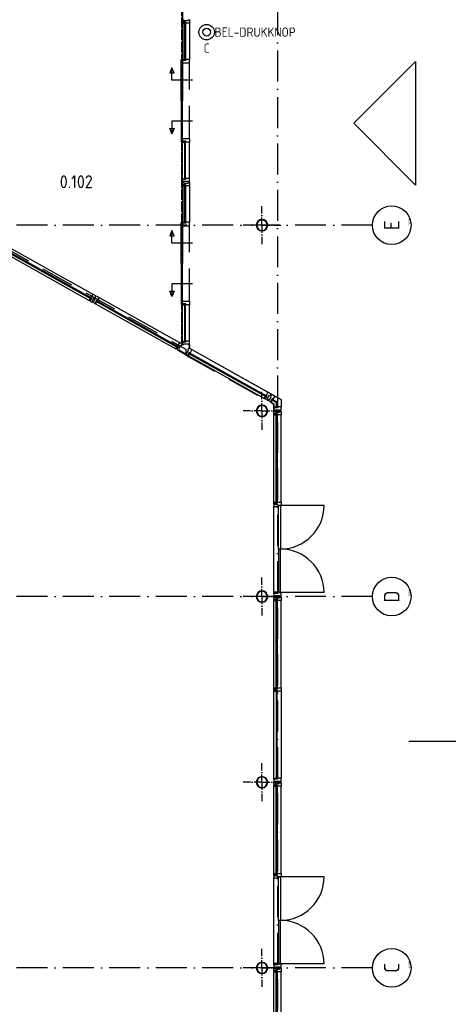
# Model space of a CAD drawing. Header units: millimetres. Extents: x 90707 to 450385, y -1262 to 949019.
# Tile 23 of 60: x 185348 to 193658, y 19302 to 38393. Entities that reach past the tile are written whole.
import ezdxf
from ezdxf.enums import TextEntityAlignment as Align

# ---------------------------------------------------------------- set-up
doc = ezdxf.new("R2010")
doc.units = ezdxf.units.MM
doc.header["$LTSCALE"] = 100
doc.linetypes.add('DASHDOT', pattern=[9, 6, -1.5, 0, -1.5])
doc.linetypes.add('HIDDEN', pattern=[9.525, 6.35, -3.175])
doc.layers.get('0').update_dxf_attribs({"linetype": 'CONTINUOUS'})
for name, color, linetype in [('AL$1----_MAATVOERING', 7, 'CONTINUOUS'), ('AL$2----_STEMPEL', 7, 'CONTINUOUS'), ('AL$7----_STRAMIEN', 1, 'DASHDOT'), ('AL$8----_HULPLIJNEN', 2, 'CONTINUOUS'), ('AL28----_KONSTRUKTIE', 3, 'CONTINUOUS'), ('AL31----_BUITENKOZ', 7, 'CONTINUOUS'), ('AL31----_DRAAIRICHTING', 1, 'CONTINUOUS'), ('ALN-----_BLOCKNAAM', 2, 'CONTINUOUS'), ('ALXA0-CONTOUR', 1, 'CONTINUOUS'), ('ALXOU---_GLAS', 7, 'CONTINUOUS'), ('BOUW', 8, 'CONTINUOUS'), ('EB6411--_ATTRIB', 2, 'CONTINUOUS'), ('EL6411--_DEURBEL', 3, 'CONTINUOUS'), ('EL6441--_DATACOM', 3, 'CONTINUOUS'), ('VOLGNUMMER', 7, 'CONTINUOUS')]:
    doc.layers.add(name, color=color, linetype=linetype)
doc.styles.add('1_8', font='ISO', dxfattribs={"height": 1.8})
doc.styles.get("Standard").update_dxf_attribs({"font": 'iso.shx'})

# ---------------------------------------------------------------- blocks, each defined once
blk = doc.blocks.new('ES111410')
for radius in [1.5, 0.75]:
    blk.add_circle((0, 0), radius)
at = {"style": '1_8', "flags": 8}
for tag, p in [('NUMMER', (0, 5.5)), ('CODE', (0, 3))]:
    blk.add_attdef(tag, text='', height=1.8, dxfattribs=at).set_placement(p, align=Align.MIDDLE)
blk.add_attdef('M_CODE', text='', height=1.8, dxfattribs=at).set_placement((0, 0), align=Align.MIDDLE_CENTER)
blk = doc.blocks.new('1010')
at = {"layer": 'AL$7----_STRAMIEN', "color": 7, "linetype": 'Continuous'}
blk.add_circle((0, 750), 750, dxfattribs=at)
at = {"layer": 'AL$7----_STRAMIEN', "color": 3, "linetype": 'Continuous'}
blk.add_attdef('STR-NAAM', text='', height=600, rotation=360, dxfattribs=at).set_placement((0, 750), align=Align.MIDDLE)
at = {"layer": 'ALN-----_BLOCKNAAM', "linetype": 'Continuous'}
blk.add_text('1010', height=100, dxfattribs=at).set_placement((0, 0))
blk = doc.blocks.new('A$Cca306792')
at = {"layer": 'AL$1----_MAATVOERING', "color": 8}
blk.add_line((97511, 33290), (99298, 32288), dxfattribs=at)
at = {"layer": 'AL$2----_STEMPEL', "color": 8}
for p, q in [((97316, 33240), (97441, 33170)), ((97322, 33250), (97447, 33180)), ((97513, 33355), (97513, 33289)), ((97513, 33289), (97523, 33289)), ((97523, 33355), (97523, 33289))]:
    blk.add_line(p, q, dxfattribs=at)
at = {"layer": 'AL$7----_STRAMIEN'}
blk.add_line((99228, 78659), (99228, 5370), dxfattribs=at)
at = {"layer": 'AL$7----_STRAMIEN', "color": 1}
for p, q in [((101068, 28470), (79128, 28470)), ((101068, 21270), (79128, 21270))]:
    blk.add_line(p, q, dxfattribs=at)
blk.add_lwpolyline([(101068, 35670), (52728, 35670), (28083, 35670)], dxfattribs=at)
at = {"layer": 'AL$8----_HULPLIJNEN', "color": 8, "linetype": 'DASHDOT', "ltscale": 0.25}
for p, q in [((98928, 35670), (98928, 36037)), ((98928, 35670), (98928, 36037)), ((98928, 35670), (98928, 36037)), ((98928, 35670), (98561, 35670)), ((98928, 35670), (98561, 35670)), ((98928, 35670), (98561, 35670)), ((98928, 35670), (98928, 35302)), ((98928, 35670), (98928, 35302)), ((98928, 35670), (98928, 35302)), ((98928, 35670), (99296, 35670)), ((98928, 35670), (99296, 35670)), ((98928, 35670), (99296, 35670)), ((98928, 32070), (98928, 32437)), ((98928, 32070), (98928, 32437)), ((98928, 32070), (98928, 32437)), ((98928, 32070), (98561, 32070)), ((98928, 32070), (98561, 32070)), ((98928, 32070), (98561, 32070)), ((98928, 32070), (98928, 31702)), ((98928, 32070), (99296, 32070)), ((98928, 32070), (98928, 31702)), ((98928, 32070), (99296, 32070)), ((98928, 32070), (98928, 31702)), ((98928, 32070), (99296, 32070)), ((98928, 28470), (98928, 28837)), ((98928, 28470), (98928, 28837)), ((98928, 28470), (98561, 28470)), ((98928, 28470), (98561, 28470)), ((98928, 28470), (98928, 28102)), ((98928, 28470), (99296, 28470)), ((98928, 28470), (98928, 28102)), ((98928, 28470), (99296, 28470)), ((98928, 24870), (98928, 25237)), ((98928, 24870), (98928, 25237)), ((98928, 24870), (98561, 24870)), ((98928, 24870), (98561, 24870)), ((98928, 24870), (98928, 24502)), ((98928, 24870), (99296, 24870)), ((98928, 24870), (98928, 24502)), ((98928, 24870), (99296, 24870)), ((98928, 21270), (98928, 21637)), ((98928, 21270), (98928, 21637)), ((98928, 21270), (98561, 21270)), ((98928, 21270), (98561, 21270)), ((98928, 21270), (98928, 20902)), ((98928, 21270), (99296, 21270)), ((98928, 21270), (98928, 20902)), ((98928, 21270), (99296, 21270))]:
    blk.add_line(p, q, dxfattribs=at)
at = {"layer": 'AL28----_KONSTRUKTIE', "color": 8, "linetype": 'HIDDEN', "ltscale": 0.25}
for p, q in [((97364, 39890), (97364, 33360)), ((97376, 33360), (97376, 39890)), ((97364, 33360), (97376, 33360))]:
    blk.add_line(p, q, dxfattribs=at)
at = {"layer": 'AL28----_KONSTRUKTIE', "color": 8}
for centre, radius, start, end in [((98928, 35670), 110, 0, 180), ((98928, 35670), 110, 0, 180), ((98928, 35670), 110, 0, 180), ((98928, 35670), 102, 0, 180), ((98928, 35670), 102, 0, 180), ((98928, 35670), 102, 0, 180), ((98928, 35670), 110, 180, 0), ((98928, 35670), 110, 180, 0), ((98928, 35670), 110, 180, 0), ((98928, 35670), 102, 180, 0), ((98928, 35670), 102, 180, 0), ((98928, 35670), 102, 180, 0), ((98928, 32070), 110, 0, 180), ((98928, 32070), 110, 0, 180), ((98928, 32070), 110, 0, 180), ((98928, 32070), 102, 0, 180), ((98928, 32070), 102, 0, 180), ((98928, 32070), 102, 0, 180), ((98928, 32070), 110, 180, 0), ((98928, 32070), 110, 180, 0), ((98928, 32070), 110, 180, 0), ((98928, 32070), 102, 180, 0), ((98928, 32070), 102, 180, 0), ((98928, 32070), 102, 180, 0), ((98928, 28470), 110, 0, 180), ((98928, 28470), 110, 0, 180), ((98928, 28470), 110, 180, 0), ((98928, 28470), 110, 180, 0), ((98928, 28470), 102, 0, 180), ((98928, 28470), 102, 0, 180), ((98928, 28470), 102, 180, 0), ((98928, 28470), 102, 180, 0), ((98928, 24870), 110, 0, 180), ((98928, 24870), 110, 0, 180), ((98928, 24870), 110, 180, 0), ((98928, 24870), 110, 180, 0), ((98928, 24870), 102, 0, 180), ((98928, 24870), 102, 0, 180), ((98928, 24870), 102, 180, 0), ((98928, 24870), 102, 180, 0), ((98928, 21270), 110, 0, 180), ((98928, 21270), 110, 0, 180), ((98928, 21270), 110, 180, 0), ((98928, 21270), 110, 180, 0), ((98928, 21270), 102, 0, 180), ((98928, 21270), 102, 0, 180), ((98928, 21270), 102, 180, 0), ((98928, 21270), 102, 180, 0)]:
    blk.add_arc(centre, radius, start, end, dxfattribs=at)
at = {"layer": 'AL31----_BUITENKOZ', "color": 8}
for p, q in [((97384, 39890), (97384, 39593)), ((97384, 39605), (97384, 39655)), ((97384, 39655), (97414, 39655)), ((97422, 39605), (97384, 39605)), ((97384, 39605), (97384, 39588)), ((97451, 39605), (97384, 39605)), ((97384, 39588), (97384, 38882)), ((97384, 39588), (97422, 39588)), ((97414, 39655), (97414, 39641)), ((97414, 39641), (97494, 39641)), ((97422, 39588), (97422, 39605)), ((97451, 39605), (97422, 39605)), ((97422, 39605), (97422, 39588)), ((97422, 39588), (97426, 39588)), ((97426, 39588), (97426, 39601)), ((97426, 39601), (97447, 39601)), ((97447, 39601), (97447, 39588)), ((97447, 39588), (97451, 39588)), ((97451, 39588), (97451, 39605)), ((97451, 39588), (97451, 39605)), ((97523, 39588), (97451, 39588)), ((97494, 39641), (97494, 39655)), ((97494, 39655), (97523, 39655)), ((97523, 39655), (97523, 39588)), ((97523, 39588), (97523, 38882)), ((97359, 38082), (97359, 38875)), ((97359, 38875), (97384, 38875)), ((97384, 38865), (97384, 38882)), ((97384, 38882), (97422, 38882)), ((97384, 38875), (97384, 38082)), ((97422, 38865), (97384, 38865)), ((97451, 38865), (97384, 38865)), ((97384, 38865), (97384, 38815)), ((97384, 38815), (97414, 38815)), ((97414, 38815), (97414, 38815)), ((97414, 38815), (97494, 38815)), ((97422, 38882), (97422, 38865)), ((97422, 38882), (97426, 38882)), ((97422, 38865), (97422, 38882)), ((97451, 38865), (97422, 38865)), ((97426, 38882), (97426, 38869)), ((97426, 38869), (97447, 38869)), ((97447, 38869), (97447, 38882)), ((97447, 38882), (97451, 38882)), ((97451, 38882), (97451, 38865)), ((97523, 38882), (97451, 38882)), ((97451, 38882), (97451, 38865)), ((97494, 38815), (97494, 38815)), ((97494, 38815), (97523, 38815)), ((97523, 38815), (97523, 38882)), ((100707, 37647), (101907, 38847)), ((101907, 38847), (101907, 36447)), ((97183, 38721), (97143, 38621)), ((97143, 38621), (97223, 38621)), ((97183, 38479), (97183, 38721)), ((97223, 38621), (97183, 38721)), ((97578, 38479), (97183, 38479)), ((97384, 38082), (97359, 38082)), ((97384, 38082), (97359, 38082)), ((97359, 38082), (97359, 37289)), ((97384, 37289), (97384, 38082)), ((97578, 37686), (97183, 37686)), ((97183, 37686), (97183, 37443)), ((101907, 36447), (100707, 37647)), ((97183, 37443), (97143, 37543)), ((97143, 37543), (97223, 37543)), ((97223, 37543), (97183, 37443)), ((97359, 37289), (97384, 37289)), ((97384, 37299), (97384, 37349)), ((97384, 37349), (97414, 37349)), ((97422, 37299), (97384, 37299)), ((97384, 37299), (97384, 37282)), ((97451, 37299), (97384, 37299)), ((97384, 36577), (97384, 37282)), ((97384, 37282), (97422, 37282)), ((97414, 37349), (97414, 37349)), ((97414, 37349), (97494, 37349)), ((97422, 37282), (97422, 37299)), ((97451, 37299), (97422, 37299)), ((97422, 37299), (97422, 37282)), ((97422, 37282), (97426, 37282)), ((97426, 37282), (97426, 37295)), ((97426, 37295), (97447, 37295)), ((97447, 37295), (97447, 37282)), ((97447, 37282), (97451, 37282)), ((97451, 37282), (97451, 37299)), ((97451, 37282), (97451, 37299)), ((97523, 37282), (97451, 37282)), ((97494, 37349), (97494, 37349)), ((97494, 37349), (97523, 37349)), ((97523, 37349), (97523, 37282)), ((97523, 36577), (97523, 37282)), ((97384, 36560), (97384, 36577)), ((97384, 36577), (97422, 36577)), ((97422, 36560), (97384, 36560)), ((97451, 36560), (97384, 36560)), ((97384, 36560), (97384, 36510)), ((97384, 36510), (97414, 36510)), ((97384, 36450), (97384, 36500)), ((97384, 36500), (97414, 36500)), ((97414, 36510), (97414, 36524)), ((97414, 36524), (97494, 36524)), ((97414, 36500), (97414, 36486)), ((97414, 36486), (97494, 36486)), ((97422, 36577), (97422, 36560)), ((97422, 36577), (97426, 36577)), ((97422, 36560), (97422, 36577)), ((97451, 36560), (97422, 36560)), ((97426, 36577), (97426, 36564)), ((97426, 36564), (97447, 36564)), ((97447, 36564), (97447, 36577)), ((97447, 36577), (97451, 36577)), ((97451, 36577), (97451, 36560)), ((97523, 36577), (97451, 36577)), ((97451, 36577), (97451, 36560)), ((97494, 36524), (97494, 36510)), ((97494, 36510), (97523, 36510)), ((97494, 36486), (97494, 36500)), ((97494, 36500), (97523, 36500)), ((97523, 36510), (97523, 36577)), ((97523, 36500), (97523, 36433)), ((97422, 36450), (97384, 36450)), ((97384, 36450), (97384, 36433)), ((97451, 36450), (97384, 36450)), ((97384, 36433), (97384, 35727)), ((97384, 36433), (97422, 36433)), ((97422, 36433), (97422, 36450)), ((97451, 36450), (97422, 36450)), ((97422, 36450), (97422, 36433)), ((97422, 36433), (97426, 36433)), ((97426, 36433), (97426, 36446)), ((97426, 36446), (97447, 36446)), ((97447, 36446), (97447, 36433)), ((97447, 36433), (97451, 36433)), ((97451, 36433), (97451, 36450)), ((97451, 36433), (97451, 36450)), ((97523, 36433), (97451, 36433)), ((97523, 36433), (97523, 35727)), ((97359, 34927), (97359, 35720)), ((97359, 35720), (97384, 35720)), ((97384, 35710), (97384, 35727)), ((97384, 35727), (97422, 35727)), ((97384, 35720), (97384, 34927)), ((97422, 35710), (97384, 35710)), ((97451, 35710), (97384, 35710)), ((97384, 35710), (97384, 35660)), ((97422, 35727), (97422, 35710)), ((97422, 35727), (97426, 35727)), ((97422, 35710), (97422, 35727)), ((97451, 35710), (97422, 35710)), ((97426, 35727), (97426, 35714)), ((97426, 35714), (97447, 35714)), ((97447, 35714), (97447, 35727)), ((97447, 35727), (97451, 35727)), ((97451, 35727), (97451, 35710)), ((97523, 35727), (97451, 35727)), ((97451, 35727), (97451, 35710)), ((97523, 35660), (97523, 35727)), ((97183, 35566), (97143, 35466)), ((97183, 35324), (97183, 35566)), ((97223, 35466), (97183, 35566)), ((97384, 35660), (97414, 35660)), ((97414, 35660), (97414, 35660)), ((97414, 35660), (97494, 35660)), ((97494, 35660), (97494, 35660)), ((97494, 35660), (97523, 35660)), ((97143, 35466), (97223, 35466)), ((97578, 35324), (97183, 35324)), ((93950, 35286), (95647, 34335)), ((93950, 35199), (95621, 34262)), ((95611, 34244), (93950, 35175)), ((93950, 35127), (95579, 34213)), ((97384, 34927), (97359, 34927)), ((97384, 34927), (97359, 34927)), ((97359, 34927), (97359, 34134)), ((97384, 34134), (97384, 34927)), ((97183, 34288), (97143, 34388)), ((97143, 34388), (97223, 34388)), ((97578, 34531), (97183, 34531)), ((97183, 34531), (97183, 34288)), ((97223, 34388), (97183, 34288)), ((95579, 34213), (95598, 34246)), ((95594, 34205), (95579, 34213)), ((95627, 34263), (95594, 34205)), ((95612, 34238), (95594, 34205)), ((95594, 34205), (95638, 34181)), ((95598, 34246), (95600, 34250)), ((95598, 34246), (95612, 34238)), ((95612, 34238), (95598, 34246)), ((95600, 34250), (95611, 34244)), ((95610, 34268), (95612, 34272)), ((95621, 34262), (95610, 34268)), ((95621, 34262), (95611, 34244)), ((95611, 34244), (95621, 34262)), ((95647, 34335), (95612, 34272)), ((95612, 34272), (95627, 34263)), ((95612, 34272), (95627, 34263)), ((95627, 34263), (95612, 34238)), ((95638, 34181), (95652, 34206)), ((95640, 34213), (95679, 34283)), ((95652, 34206), (95640, 34213)), ((95642, 34178), (95656, 34204)), ((95686, 34154), (95642, 34178)), ((95706, 34302), (95647, 34335)), ((95656, 34204), (95669, 34197)), ((95669, 34197), (95708, 34267)), ((95679, 34283), (95691, 34276)), ((95718, 34212), (95686, 34154)), ((95704, 34187), (95686, 34154)), ((95691, 34276), (95706, 34302)), ((95695, 34274), (95710, 34299)), ((95708, 34267), (95695, 34274)), ((95700, 34145), (95719, 34178)), ((95718, 34212), (95704, 34187)), ((95719, 34178), (95704, 34187)), ((95704, 34187), (95719, 34178)), ((95710, 34299), (95768, 34267)), ((95710, 34188), (95720, 34207)), ((95710, 34188), (95720, 34207)), ((97290, 33302), (95710, 34188)), ((95721, 34182), (95710, 34188)), ((95733, 34204), (95718, 34212)), ((95733, 34204), (95718, 34212)), ((95719, 34178), (95721, 34182)), ((95720, 34207), (97300, 33321)), ((95720, 34207), (95731, 34200)), ((95731, 34200), (95733, 34204)), ((95768, 34267), (95733, 34204)), ((95768, 34267), (97326, 33393)), ((97384, 34144), (97384, 34194)), ((97384, 34194), (97414, 34194)), ((97414, 34194), (97414, 34194)), ((97414, 34194), (97494, 34194)), ((97494, 34194), (97494, 34194)), ((97494, 34194), (97523, 34194)), ((97523, 34194), (97523, 34127)), ((95686, 34154), (95700, 34145)), ((95700, 34145), (97258, 33272)), ((97359, 34134), (97384, 34134)), ((97422, 34144), (97384, 34144)), ((97384, 34144), (97384, 34127)), ((97451, 34144), (97384, 34144)), ((97384, 33422), (97384, 34127)), ((97384, 34127), (97422, 34127)), ((97422, 34127), (97422, 34144)), ((97451, 34144), (97422, 34144)), ((97422, 34144), (97422, 34127)), ((97422, 34127), (97426, 34127)), ((97426, 34127), (97426, 34140)), ((97426, 34140), (97447, 34140)), ((97447, 34140), (97447, 34127)), ((97447, 34127), (97451, 34127)), ((97451, 34127), (97451, 34144)), ((97451, 34127), (97451, 34144)), ((97523, 34127), (97451, 34127)), ((97523, 33422), (97523, 34127)), ((97384, 33405), (97384, 33422)), ((97384, 33422), (97422, 33422)), ((97422, 33422), (97422, 33405)), ((97422, 33422), (97426, 33422)), ((97422, 33405), (97422, 33422)), ((97426, 33422), (97426, 33409)), ((97426, 33409), (97447, 33409)), ((97447, 33409), (97447, 33422)), ((97447, 33422), (97451, 33422)), ((97451, 33422), (97451, 33405)), ((97523, 33422), (97451, 33422)), ((97451, 33422), (97451, 33405)), ((97523, 33355), (97523, 33422)), ((97258, 33272), (97276, 33305)), ((97273, 33264), (97258, 33272)), ((97305, 33322), (97273, 33264)), ((97291, 33297), (97273, 33264)), ((97273, 33264), (97316, 33239)), ((97276, 33305), (97278, 33309)), ((97276, 33305), (97291, 33297)), ((97291, 33297), (97276, 33305)), ((97278, 33309), (97290, 33302)), ((97289, 33327), (97291, 33331)), ((97300, 33321), (97289, 33327)), ((97300, 33321), (97290, 33302)), ((97290, 33302), (97300, 33321)), ((97326, 33393), (97291, 33331)), ((97291, 33331), (97305, 33322)), ((97291, 33331), (97305, 33322)), ((97305, 33322), (97291, 33297)), ((97316, 33239), (97331, 33265)), ((97318, 33272), (97358, 33342)), ((97331, 33265), (97318, 33272)), ((97384, 33361), (97326, 33393)), ((97358, 33342), (97370, 33335)), ((97370, 33335), (97384, 33361)), ((97422, 33405), (97384, 33405)), ((97451, 33405), (97384, 33405)), ((97384, 33405), (97384, 33355)), ((97384, 33355), (97414, 33355)), ((97414, 33355), (97414, 33369)), ((97414, 33369), (97494, 33369)), ((97451, 33405), (97422, 33405)), ((97469, 33188), (97508, 33258)), ((97494, 33369), (97494, 33355)), ((97494, 33355), (97523, 33355)), ((97496, 33264), (97511, 33290)), ((97508, 33258), (97496, 33264)), ((97511, 33290), (97569, 33257)), ((97569, 33257), (97534, 33195)), ((97569, 33257), (99042, 32431)), ((97443, 33169), (97457, 33195)), ((97486, 33144), (97443, 33169)), ((97457, 33195), (97469, 33188)), ((97519, 33203), (97486, 33144)), ((97505, 33178), (97486, 33144)), ((97486, 33144), (97501, 33136)), ((97501, 33136), (97520, 33169)), ((97501, 33136), (98974, 32310)), ((97519, 33203), (97505, 33178)), ((97520, 33169), (97505, 33178)), ((97505, 33178), (97520, 33169)), ((97510, 33179), (97521, 33197)), ((97510, 33179), (97521, 33197)), ((99006, 32340), (97510, 33179)), ((97522, 33173), (97510, 33179)), ((97534, 33195), (97519, 33203)), ((97534, 33195), (97519, 33203)), ((97520, 33169), (97522, 33173)), ((97521, 33197), (99016, 32359)), ((97521, 33197), (97532, 33191)), ((97532, 33191), (97534, 33195)), ((98974, 32310), (98993, 32343)), ((98989, 32302), (98974, 32310)), ((99022, 32360), (98989, 32302)), ((99008, 32335), (98989, 32302)), ((98989, 32302), (99033, 32277)), ((98993, 32343), (98995, 32347)), ((98993, 32343), (99008, 32335)), ((99008, 32335), (98993, 32343)), ((98995, 32347), (99006, 32340)), ((99005, 32365), (99007, 32369)), ((99016, 32359), (99005, 32365)), ((99016, 32359), (99006, 32340)), ((99006, 32340), (99016, 32359)), ((99042, 32431), (99007, 32369)), ((99007, 32369), (99022, 32360)), ((99007, 32369), (99022, 32360)), ((99022, 32360), (99008, 32335)), ((99033, 32277), (99047, 32303)), ((99035, 32310), (99074, 32380)), ((99047, 32303), (99035, 32310)), ((99101, 32399), (99042, 32431)), ((99048, 32269), (99063, 32294)), ((99092, 32244), (99048, 32269)), ((99063, 32294), (99075, 32287)), ((99074, 32380), (99086, 32373)), ((99075, 32287), (99114, 32357)), ((99086, 32373), (99101, 32399)), ((99125, 32303), (99092, 32244)), ((99110, 32277), (99092, 32244)), ((99102, 32364), (99116, 32390)), ((99114, 32357), (99102, 32364)), ((99107, 32236), (99125, 32269)), ((99125, 32303), (99110, 32277)), ((99125, 32269), (99110, 32277)), ((99110, 32277), (99125, 32269)), ((99116, 32390), (99175, 32357)), ((99116, 32279), (99126, 32297)), ((99127, 32272), (99116, 32279)), ((99139, 32294), (99125, 32303)), ((99139, 32294), (99125, 32303)), ((99125, 32269), (99127, 32272)), ((99126, 32297), (99138, 32291)), ((99138, 32291), (99139, 32294)), ((99175, 32357), (99139, 32294)), ((99175, 32357), (99298, 32288)), ((99298, 32288), (99298, 32146)), ((99092, 32244), (99107, 32236)), ((99107, 32236), (99159, 32206)), ((99159, 32206), (99159, 32146)), ((99159, 32129), (99159, 32146)), ((99159, 32146), (99198, 32146)), ((99198, 32129), (99159, 32129)), ((99227, 32129), (99159, 32129)), ((99159, 32129), (99159, 32079)), ((99159, 32079), (99189, 32079)), ((99189, 32079), (99189, 32093)), ((99189, 32093), (99269, 32093)), ((99198, 32146), (99198, 32129)), ((99198, 32146), (99202, 32146)), ((99198, 32129), (99198, 32146)), ((99227, 32129), (99198, 32129)), ((99202, 32146), (99202, 32133)), ((99202, 32133), (99223, 32133)), ((99223, 32133), (99223, 32146)), ((99223, 32146), (99227, 32146)), ((99227, 32146), (99227, 32129)), ((99298, 32146), (99227, 32146)), ((99227, 32146), (99227, 32129)), ((99269, 32093), (99269, 32079)), ((99269, 32079), (99298, 32079)), ((99298, 32079), (99298, 32146)), ((99159, 32011), (99159, 32061)), ((99159, 32061), (99189, 32061)), ((99197, 32011), (99159, 32011)), ((99159, 32011), (99159, 31994)), ((99226, 32011), (99159, 32011)), ((99159, 30303), (99159, 31994)), ((99159, 31994), (99197, 31994)), ((99189, 32061), (99189, 32047)), ((99189, 32047), (99269, 32047)), ((99197, 31994), (99197, 32011)), ((99226, 32011), (99197, 32011)), ((99197, 32011), (99197, 31994)), ((99197, 31994), (99201, 31994)), ((99201, 31994), (99201, 32007)), ((99201, 32007), (99222, 32007)), ((99222, 32007), (99222, 31994)), ((99222, 31994), (99226, 31994)), ((99226, 31994), (99226, 32011)), ((99226, 31994), (99226, 32011)), ((99298, 31994), (99226, 31994)), ((99269, 32047), (99269, 32061)), ((99269, 32061), (99298, 32061)), ((99298, 32061), (99298, 31994)), ((99298, 30303), (99298, 31994)), ((99159, 30286), (99159, 30303)), ((99159, 30303), (99197, 30303)), ((99159, 30253), (99159, 30286)), ((99159, 30286), (99226, 30286)), ((99197, 30286), (99159, 30286)), ((99159, 30253), (99159, 30219)), ((99226, 30253), (99159, 30253)), ((99226, 30253), (99159, 30253)), ((99159, 28563), (99159, 30219)), ((99159, 30219), (99247, 30219)), ((99197, 30303), (99201, 30303)), ((99197, 30286), (99197, 30303)), ((99197, 30303), (99197, 30286)), ((99226, 30286), (99197, 30286)), ((99201, 30303), (99201, 30290)), ((99201, 30290), (99222, 30290)), ((99222, 30290), (99222, 30303)), ((99222, 30303), (99226, 30303)), ((99226, 30286), (99226, 30303)), ((99226, 30303), (99298, 30303)), ((99226, 30303), (99226, 30286)), ((99226, 30236), (99226, 30253)), ((99226, 30236), (99226, 30253)), ((99247, 30236), (99226, 30236)), ((99298, 30236), (99226, 30236)), ((99247, 30236), (99287, 30236)), ((99247, 29391), (99247, 30236)), ((99247, 30219), (99247, 30236)), ((99287, 30236), (99287, 29391)), ((99298, 30303), (99298, 30236)), ((99287, 29391), (99247, 29391)), ((99247, 29391), (99247, 28546)), ((99287, 29391), (99247, 29391)), ((99287, 28546), (99287, 29391)), ((99159, 28529), (99159, 28563)), ((99159, 28563), (99247, 28563)), ((99226, 28529), (99159, 28529)), ((99226, 28529), (99159, 28529)), ((99159, 28529), (99159, 28479)), ((99159, 28479), (99189, 28479)), ((99159, 28411), (99159, 28461)), ((99159, 28461), (99189, 28461)), ((99189, 28479), (99189, 28493)), ((99189, 28493), (99269, 28493)), ((99189, 28461), (99189, 28447)), ((99189, 28447), (99269, 28447)), ((99247, 28546), (99226, 28546)), ((99226, 28546), (99226, 28529)), ((99226, 28546), (99226, 28529)), ((99298, 28546), (99226, 28546)), ((99247, 28563), (99247, 28546)), ((99247, 28546), (99287, 28546)), ((99269, 28493), (99269, 28479)), ((99269, 28479), (99298, 28479)), ((99269, 28447), (99269, 28461)), ((99269, 28461), (99298, 28461)), ((99298, 28479), (99298, 28546)), ((99298, 28461), (99298, 28394)), ((99197, 28411), (99159, 28411)), ((99159, 28411), (99159, 28394)), ((99226, 28411), (99159, 28411)), ((99159, 26703), (99159, 28394)), ((99159, 28394), (99197, 28394)), ((99197, 28394), (99197, 28411)), ((99226, 28411), (99197, 28411)), ((99197, 28411), (99197, 28394)), ((99197, 28394), (99201, 28394)), ((99201, 28394), (99201, 28407)), ((99201, 28407), (99222, 28407)), ((99222, 28407), (99222, 28394)), ((99222, 28394), (99226, 28394)), ((99226, 28394), (99226, 28411)), ((99226, 28394), (99226, 28411)), ((99298, 28394), (99226, 28394)), ((99298, 26703), (99298, 28394)), ((99159, 26686), (99159, 26703)), ((99159, 26703), (99197, 26703)), ((99159, 26653), (99159, 26686)), ((99159, 26686), (99226, 26686)), ((99197, 26686), (99159, 26686)), ((99197, 26653), (99159, 26653)), ((99159, 26653), (99159, 26636)), ((99226, 26653), (99159, 26653)), ((99159, 24946), (99159, 26636)), ((99159, 26636), (99197, 26636)), ((99197, 26703), (99201, 26703)), ((99197, 26686), (99197, 26703)), ((99197, 26703), (99197, 26686)), ((99226, 26686), (99197, 26686)), ((99226, 26653), (99197, 26653)), ((99197, 26653), (99197, 26636)), ((99197, 26636), (99197, 26653)), ((99197, 26636), (99201, 26636)), ((99201, 26703), (99201, 26690)), ((99201, 26690), (99222, 26690)), ((99201, 26636), (99201, 26649)), ((99201, 26649), (99222, 26649)), ((99222, 26690), (99222, 26703)), ((99222, 26703), (99226, 26703)), ((99222, 26649), (99222, 26636)), ((99222, 26636), (99226, 26636)), ((99226, 26686), (99226, 26703)), ((99226, 26703), (99298, 26703)), ((99226, 26703), (99226, 26686)), ((99226, 26636), (99226, 26653)), ((99226, 26636), (99226, 26653)), ((99298, 26636), (99226, 26636)), ((99298, 26703), (99298, 26636)), ((99298, 26636), (99298, 24946)), ((99159, 24929), (99159, 24946)), ((99159, 24946), (99197, 24946)), ((99197, 24929), (99159, 24929)), ((99226, 24929), (99159, 24929)), ((99159, 24929), (99159, 24879)), ((99159, 24879), (99189, 24879)), ((99159, 24811), (99159, 24861)), ((99159, 24861), (99189, 24861)), ((99189, 24879), (99189, 24893)), ((99189, 24893), (99269, 24893)), ((99189, 24861), (99189, 24847)), ((99189, 24847), (99269, 24847)), ((99197, 24946), (99197, 24929)), ((99197, 24946), (99201, 24946)), ((99197, 24929), (99197, 24946)), ((99226, 24929), (99197, 24929)), ((99201, 24946), (99201, 24933)), ((99201, 24933), (99222, 24933)), ((99222, 24933), (99222, 24946)), ((99222, 24946), (99226, 24946)), ((99226, 24946), (99226, 24929)), ((99226, 24946), (99226, 24929)), ((99298, 24946), (99226, 24946)), ((99269, 24893), (99269, 24879)), ((99269, 24879), (99298, 24879)), ((99269, 24847), (99269, 24861)), ((99269, 24861), (99298, 24861)), ((99298, 24879), (99298, 24946)), ((99298, 24861), (99298, 24794)), ((99197, 24811), (99159, 24811)), ((99159, 24811), (99159, 24794)), ((99226, 24811), (99159, 24811)), ((99159, 23103), (99159, 24794)), ((99159, 24794), (99197, 24794)), ((99197, 24794), (99197, 24811)), ((99226, 24811), (99197, 24811)), ((99197, 24811), (99197, 24794)), ((99197, 24794), (99201, 24794)), ((99201, 24794), (99201, 24807)), ((99201, 24807), (99222, 24807)), ((99222, 24807), (99222, 24794)), ((99222, 24794), (99226, 24794)), ((99226, 24794), (99226, 24811)), ((99226, 24794), (99226, 24811)), ((99298, 24794), (99226, 24794)), ((99298, 23103), (99298, 24794)), ((99159, 23086), (99159, 23103)), ((99159, 23103), (99197, 23103)), ((99197, 23103), (99201, 23103)), ((99197, 23086), (99197, 23103)), ((99197, 23103), (99197, 23086)), ((99201, 23103), (99201, 23090)), ((99222, 23090), (99222, 23103)), ((99222, 23103), (99226, 23103)), ((99226, 23086), (99226, 23103)), ((99226, 23103), (99298, 23103)), ((99226, 23103), (99226, 23086)), ((99298, 23103), (99298, 23036)), ((99159, 23053), (99159, 23086)), ((99159, 23086), (99226, 23086)), ((99197, 23086), (99159, 23086)), ((99159, 23053), (99159, 23019)), ((99226, 23053), (99159, 23053)), ((99226, 23053), (99159, 23053)), ((99159, 21363), (99159, 23019)), ((99159, 23019), (99247, 23019)), ((99226, 23086), (99197, 23086)), ((99201, 23090), (99222, 23090)), ((99226, 23036), (99226, 23053)), ((99226, 23036), (99226, 23053)), ((99247, 23036), (99226, 23036)), ((99298, 23036), (99226, 23036)), ((99247, 23036), (99287, 23036)), ((99247, 22191), (99247, 23036)), ((99247, 23019), (99247, 23036)), ((99287, 23036), (99287, 22191)), ((99287, 22191), (99247, 22191)), ((99287, 22191), (99247, 22191)), ((99247, 22191), (99247, 21346)), ((99287, 21346), (99287, 22191)), ((99159, 21329), (99159, 21363)), ((99159, 21363), (99247, 21363)), ((99226, 21329), (99159, 21329)), ((99226, 21329), (99159, 21329)), ((99159, 21329), (99159, 21279)), ((99159, 21279), (99189, 21279)), ((99159, 21211), (99159, 21261)), ((99159, 21261), (99189, 21261)), ((99197, 21211), (99159, 21211)), ((99159, 21211), (99159, 21194)), ((99226, 21211), (99159, 21211)), ((99159, 19503), (99159, 21194)), ((99159, 21194), (99197, 21194)), ((99189, 21279), (99189, 21293)), ((99189, 21293), (99269, 21293)), ((99189, 21261), (99189, 21247)), ((99189, 21247), (99269, 21247)), ((99197, 21194), (99197, 21211)), ((99226, 21211), (99197, 21211)), ((99197, 21211), (99197, 21194)), ((99197, 21194), (99201, 21194)), ((99201, 21194), (99201, 21207)), ((99201, 21207), (99222, 21207)), ((99222, 21207), (99222, 21194)), ((99222, 21194), (99226, 21194)), ((99247, 21346), (99226, 21346)), ((99226, 21346), (99226, 21329)), ((99226, 21346), (99226, 21329)), ((99298, 21346), (99226, 21346)), ((99226, 21194), (99226, 21211)), ((99226, 21194), (99226, 21211)), ((99298, 21194), (99226, 21194)), ((99247, 21363), (99247, 21346)), ((99247, 21346), (99287, 21346)), ((99269, 21293), (99269, 21279)), ((99269, 21279), (99298, 21279)), ((99269, 21247), (99269, 21261)), ((99269, 21261), (99298, 21261)), ((99298, 21279), (99298, 21346)), ((99298, 21261), (99298, 21194)), ((99298, 19503), (99298, 21194))]:
    blk.add_line(p, q, dxfattribs=at)
at = {"layer": 'AL31----_BUITENKOZ', "color": 8, "linetype": 'HIDDEN'}
for p, q in [((97523, 37349), (97523, 38815)), ((97523, 34194), (97523, 35660))]:
    blk.add_line(p, q, dxfattribs=at)
at = {"layer": 'AL31----_DRAAIRICHTING', "color": 8}
for p, q in [((100133, 30236), (99287, 30236)), ((99287, 30236), (99287, 29391)), ((99287, 28546), (99287, 29391)), ((100133, 28546), (99287, 28546)), ((100133, 23036), (99287, 23036)), ((99287, 23036), (99287, 22191)), ((99287, 21346), (99287, 22191)), ((100133, 21346), (99287, 21346))]:
    blk.add_line(p, q, dxfattribs=at)
for centre, start, end in [((99287, 30236), 270, 0), ((99287, 28546), 0, 90), ((99287, 23036), 270, 0), ((99287, 21346), 0, 90)]:
    blk.add_arc(centre, 845, start, end, dxfattribs=at)
at = {"layer": 'ALXA0-CONTOUR', "color": 8, "linetype": 'HIDDEN'}
for p, q in [((93850, 35288), (97453, 33268)), ((97453, 33268), (97453, 33150)), ((97453, 33150), (99149, 32199)), ((99149, 32199), (99149, 31553))]:
    blk.add_line(p, q, dxfattribs=at)
at = {"layer": 'ALXOU---_GLAS', "color": 8}
for p, q in [((97426, 38869), (97426, 39601)), ((97426, 39601), (97447, 39601)), ((97447, 39601), (97447, 38869)), ((97447, 38869), (97426, 38869)), ((97447, 37295), (97426, 37295)), ((97426, 37295), (97426, 36564)), ((97447, 36564), (97447, 37295)), ((97426, 36564), (97447, 36564)), ((97426, 35714), (97426, 36446)), ((97426, 36446), (97447, 36446)), ((97447, 36446), (97447, 35714)), ((97447, 35714), (97426, 35714)), ((97447, 34140), (97426, 34140)), ((97426, 34140), (97426, 33409)), ((97447, 33409), (97447, 34140)), ((97426, 33409), (97447, 33409)), ((99116, 32279), (99126, 32297)), ((99201, 32231), (99116, 32279)), ((99126, 32297), (99222, 32243)), ((99222, 32243), (99201, 32231)), ((99222, 32243), (99201, 32231)), ((99201, 32231), (99202, 32133)), ((99202, 32133), (99223, 32133)), ((99223, 32133), (99222, 32243)), ((99201, 30290), (99201, 32007)), ((99201, 32007), (99222, 32007)), ((99222, 32007), (99222, 30290)), ((99222, 30290), (99201, 30290)), ((99201, 26690), (99201, 28407)), ((99201, 28407), (99222, 28407)), ((99222, 28407), (99222, 26690)), ((99222, 26690), (99201, 26690)), ((99222, 26649), (99201, 26649)), ((99201, 26649), (99201, 24933)), ((99222, 24933), (99222, 26649)), ((99201, 24933), (99222, 24933)), ((99201, 23090), (99201, 24807)), ((99201, 24807), (99222, 24807)), ((99222, 24807), (99222, 23090)), ((99222, 23090), (99201, 23090)), ((99201, 19490), (99201, 21207)), ((99201, 21207), (99222, 21207)), ((99222, 21207), (99222, 19490))]:
    blk.add_line(p, q, dxfattribs=at)
at = {"layer": 'BOUW'}
blk.add_line((103770, 25659), (101778, 25659), dxfattribs=at)
at = {"layer": 'AL$7----_STRAMIEN', "xscale": 0.5, "yscale": 0.5, "zscale": 0.5, "rotation": 90}
for p, values in [((101818, 35670), {'STR-NAAM': 'E'}), ((101818, 28470), {'STR-NAAM': 'D'}), ((101818, 21270), {'STR-NAAM': 'C'})]:
    blk.add_blockref('1010', p, dxfattribs=at).add_auto_attribs(values)
at = {"layer": 'VOLGNUMMER', "color": 252, "linetype": 'ByBlock'}
for tag, p in [('0.28', (16187, 74214)), ('0.17', (62961, 72994)), ('0.16', (78893, 73105)), ('0.29', (35887, 72529)), ('0.18', (53124, 64542)), ('0.701', (85482, 63517)), ('0.30', (29366, 63128)), ('0.32', (36092, 63166)), ('0.12', (90689, 63024)), ('0.29A', (33165, 62745)), ('0.27', (17657, 61363)), ('0.30', (38191, 61494)), ('0.19', (61479, 61433)), ('0.14', (89762, 60088)), ('0.33', (45869, 59450)), ('0.15', (73454, 57402)), ('0.25', (28058, 57013)), ('0.801', (112714, 57073)), ('0.18A', (61029, 56759)), ('0.26A', (36299, 54851)), ('0.20', (60895, 53506)), ('0.800', (90980, 50804)), ('0.25A', (73288, 48435)), ('0.21', (58702, 48178)), ('0.300', (94483, 48257)), ('0.24', (35041, 47783)), ('0.102', (87631, 47613)), ('0.26', (18559, 46119)), ('0.203', (95795, 46197)), ('0.802', (68387, 42721)), ('0.204', (95497, 42149)), ('0.07B', (66790, 38909)), ('0.702', (95327, 36513))]:
    blk.add_attdef(tag, text='', height=250, dxfattribs=at).set_placement(p, align=Align.MIDDLE_CENTER)
at = {"layer": 'VOLGNUMMER', "color": 8, "linetype": 'ByBlock'}
blk.add_attdef('0.600', text='', height=250, dxfattribs=at).set_placement((96800, 48300), align=Align.MIDDLE_CENTER)

msp = doc.modelspace()

# ---------------------------------------------------------------- block references
at = {"layer": 'EL6411--_DEURBEL'}
ref = msp.add_blockref('ES111410', (188972, 38151), dxfattribs=dict(at, xscale=100, yscale=100, zscale=100))
ref.add_attrib('CODE', 'BEL-DRUKKNOP', dxfattribs={"layer": 'EB6411--_ATTRIB', "color": 1, "height": 180, "style": '1_8', "flags": 8}).set_placement((189912, 38151), align=Align.MIDDLE)
ref.add_attrib('NUMMER', 'C', dxfattribs={"layer": 'EB6411--_ATTRIB', "color": 1, "height": 180, "style": '1_8', "flags": 8}).set_placement((188972, 37841), align=Align.MIDDLE)
at = {"layer": 'EL6441--_DATACOM'}
ref = msp.add_blockref('A$Cca306792', (91118, -1262), dxfattribs=at)
ref.add_attrib('0.702', '0.102', dxfattribs={"layer": 'VOLGNUMMER', "color": 252, "linetype": 'ByBlock', "height": 250}).set_placement((186445, 35251), align=Align.MIDDLE_CENTER)

doc.saveas('drawing.dxf')
